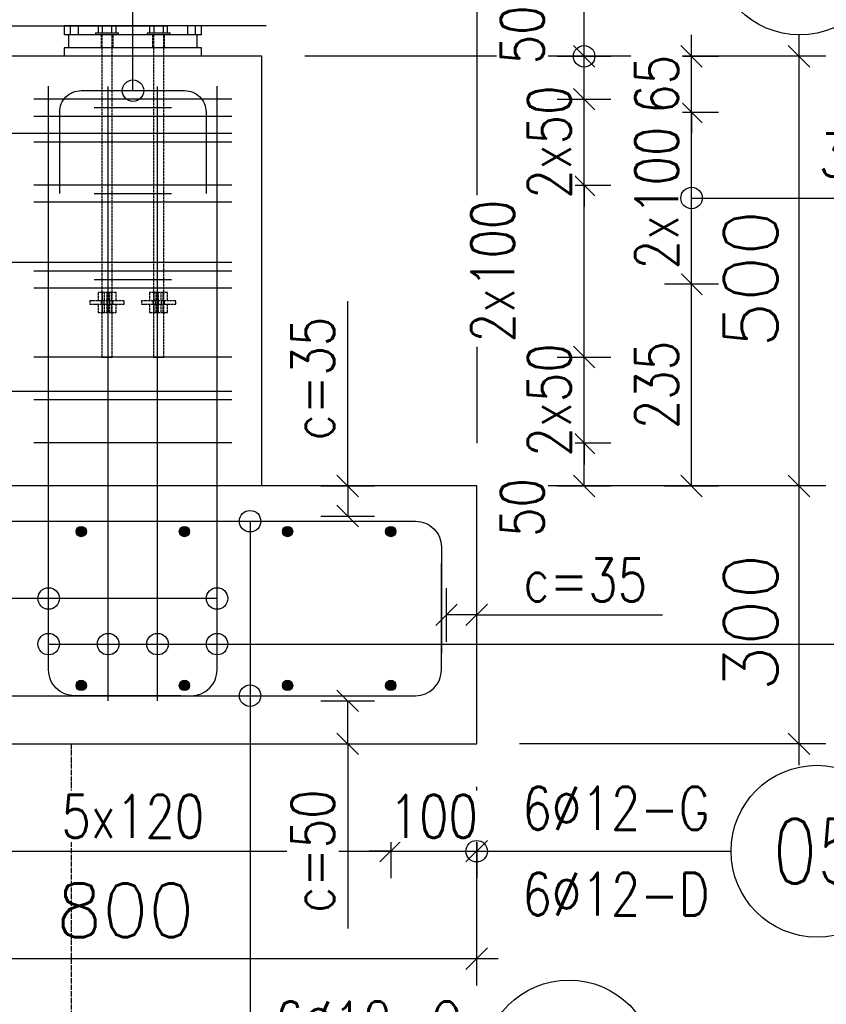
# Model space of a CAD drawing. Header units: millimetres. Extents: x -62590 to 46238, y 147773 to 522018.
# Tile 33 of 92: x 3669 to 4607, y 248173 to 249319. Entities that reach past the tile are written whole.
import ezdxf
from ezdxf.enums import TextEntityAlignment as Align

# ---------------------------------------------------------------- set-up
doc = ezdxf.new("R2010")
doc.units = ezdxf.units.MM
for name, pattern in [('ACAD_ISO02W100', [15, 12, -3]), ('ACAD_ISO04W100', [30, 24, -3, 0, -3]), ('CENTER2', [28.575, 19.05, -3.175, 3.175, -3.175])]:
    doc.linetypes.add(name, pattern=pattern)
for name, color, linetype in [('AS_DIM_ON', 7, 'Continuous'), ('e-cad_cienkie', 1, 'Continuous'), ('e-cad_kontur', 2, 'Continuous'), ('e-cad_opisy', 7, 'Continuous'), ('e-cad_osie', 9, 'CENTER2'), ('e-cad_prety_przekroj', 4, 'Continuous'), ('e-cad_prety_widok', 3, 'Continuous'), ('e-cad_strzemiona', 3, 'Continuous'), ('e-cad_wymiary', 1, 'Continuous')]:
    doc.layers.add(name, color=color, linetype=linetype)
doc.styles.add('e-cad_1', font='simplex.shx', dxfattribs={"width": 0.8})
doc.linetypes.add('ZIGZAG', pattern='A,0.00254,-5.08,[131,ltypeshp.shx,S=5.08,R=0,X=-5.08,Y=0],-10.16,[131,ltypeshp.shx,S=5.08,R=180,X=5.08,Y=0],-5.08', length=20.32254)
doc.dimstyles.new('e-cad_1_25_[mm]', dxfattribs={"dimscale": 25, "dimtxt": 2, "dimasz": 1, "dimexe": 1.25, "dimexo": 0.625, "dimtad": 1, "dimdec": 0, "dimrnd": 1, "dimzin": 1, "dimtxsty": 'e-cad_1', "dimblk": 'OBLIQUE', "dimcen": 2.5, "dimclrd": 8, "dimclre": 8, "dimclrt": 1, "dimadec": 0, "dimazin": 0, "dimtfac": 1, "dimtix": 1, "dimtmove": 1, "dimatfit": 3, "dimfxl": 1.25, "dimfxlon": 1, "dimtfill": 1, "dimarcsym": 0})

# ---------------------------------------------------------------- blocks, each defined once
blk = doc.blocks.new('_Oblique')
at = {"color": 0, "linetype": 'ByBlock', "lineweight": -2}
blk.add_line((-0.5, -0.5), (0.5, 0.5), dxfattribs=at)
blk = doc.blocks.new('*D84')
at = {"layer": 'Defpoints', "color": 0, "ltscale": 40}
for p in [(3915.6, 248826.7), (4325.6, 248826.7), (3950.6, 248776.6)]:
    blk.add_point(p, dxfattribs=at)
at = {"layer": 'e-cad_wymiary', "color": 8, "lineweight": -2, "ltscale": 10}
for p, q in [((4294.3, 248826.7), (4356.8, 248826.7)), ((4325.6, 248776.6), (4325.6, 248826.7)), ((4294.3, 248776.6), (4356.8, 248776.6))]:
    blk.add_line(p, q, dxfattribs=at)
at = {"layer": 'e-cad_wymiary', "color": 8, "lineweight": -2, "ltscale": 40, "xscale": 25, "yscale": 25, "zscale": 25}
for p, rotation in [((4325.6, 248826.7), 90), ((4325.6, 248776.6), 270)]:
    blk.add_blockref('_Oblique', p, dxfattribs=dict(at, rotation=rotation))
at = {"layer": 'e-cad_wymiary', "color": 1, "ltscale": 40, "insert": (4253.7, 248751.6), "char_height": 50, "attachment_point": 5, "rotation": 90, "style": 'e-cad_1', "bg_fill": 3, "box_fill_scale": 1.1, "bg_fill_color": 257, "bg_fill_transparency": 0}
blk.add_mtext('50', dxfattribs=at)
blk = doc.blocks.new('*D85')
at = {"layer": 'Defpoints', "color": 0, "ltscale": 40}
for p in [(3915.6, 248926.7), (4325.6, 248926.7), (3915.6, 248826.7)]:
    blk.add_point(p, dxfattribs=at)
at = {"layer": 'e-cad_wymiary', "color": 8, "lineweight": -2, "ltscale": 10}
for p, q in [((4325.6, 248926.7), (4325.6, 248951.7)), ((4294.3, 248926.7), (4356.8, 248926.7)), ((4325.6, 248826.7), (4325.6, 248926.7)), ((4294.3, 248826.7), (4356.8, 248826.7)), ((4325.6, 248826.7), (4325.6, 248801.7))]:
    blk.add_line(p, q, dxfattribs=at)
at = {"layer": 'e-cad_wymiary', "color": 8, "lineweight": -2, "ltscale": 40, "xscale": 25, "yscale": 25, "zscale": 25}
for p, rotation in [((4325.6, 248926.7), 270), ((4325.6, 248826.7), 90)]:
    blk.add_blockref('_Oblique', p, dxfattribs=dict(at, rotation=rotation))
at = {"layer": 'e-cad_wymiary', "color": 1, "ltscale": 40, "insert": (4285, 248876.7), "char_height": 50, "attachment_point": 5, "rotation": 90, "style": 'e-cad_1', "bg_fill": 3, "box_fill_scale": 1.1, "bg_fill_color": 257, "bg_fill_transparency": 0}
blk.add_mtext('2x50', dxfattribs=at)
blk = doc.blocks.new('*D86')
at = {"layer": 'Defpoints', "color": 0, "ltscale": 40}
for p in [(3915.6, 249126.7), (4325.6, 249126.7), (3915.6, 248926.7)]:
    blk.add_point(p, dxfattribs=at)
at = {"layer": 'e-cad_wymiary', "color": 8, "lineweight": -2, "ltscale": 10}
for p, q in [((4294.3, 249126.7), (4356.8, 249126.7)), ((4325.6, 248926.7), (4325.6, 249126.7)), ((4294.3, 248926.7), (4356.8, 248926.7))]:
    blk.add_line(p, q, dxfattribs=at)
at = {"layer": 'e-cad_wymiary', "color": 8, "lineweight": -2, "ltscale": 40, "xscale": 25, "yscale": 25, "zscale": 25}
for p, rotation in [((4325.6, 249126.7), 90), ((4325.6, 248926.7), 270)]:
    blk.add_blockref('_Oblique', p, dxfattribs=dict(at, rotation=rotation))
at = {"layer": 'e-cad_wymiary', "color": 1, "ltscale": 40, "insert": (4219.3, 249026.7), "char_height": 50, "attachment_point": 5, "rotation": 90, "style": 'e-cad_1', "bg_fill": 3, "box_fill_scale": 1.1, "bg_fill_color": 257, "bg_fill_transparency": 0}
blk.add_mtext('2x100', dxfattribs=at)
blk = doc.blocks.new('*D87')
at = {"layer": 'Defpoints', "color": 0, "ltscale": 40}
for p in [(3915.6, 249226.7), (4325.6, 249226.7), (3915.6, 249126.7)]:
    blk.add_point(p, dxfattribs=at)
at = {"layer": 'e-cad_wymiary', "color": 8, "lineweight": -2, "ltscale": 10}
for p, q in [((4325.6, 249226.7), (4325.6, 249251.7)), ((4294.3, 249226.7), (4356.8, 249226.7)), ((4325.6, 249126.7), (4325.6, 249226.7)), ((4294.3, 249126.7), (4356.8, 249126.7)), ((4325.6, 249126.7), (4325.6, 249101.7))]:
    blk.add_line(p, q, dxfattribs=at)
at = {"layer": 'e-cad_wymiary', "color": 8, "lineweight": -2, "ltscale": 40, "xscale": 25, "yscale": 25, "zscale": 25}
for p, rotation in [((4325.6, 249226.7), 270), ((4325.6, 249126.7), 90)]:
    blk.add_blockref('_Oblique', p, dxfattribs=dict(at, rotation=rotation))
at = {"layer": 'e-cad_wymiary', "color": 1, "ltscale": 40, "insert": (4285, 249176.7), "char_height": 50, "attachment_point": 5, "rotation": 90, "style": 'e-cad_1', "bg_fill": 3, "box_fill_scale": 1.1, "bg_fill_color": 257, "bg_fill_transparency": 0}
blk.add_mtext('2x50', dxfattribs=at)
blk = doc.blocks.new('*D88')
at = {"layer": 'Defpoints', "color": 0, "ltscale": 40}
for p in [(3950.6, 249276.6), (4325.6, 249276.6), (3915.6, 249226.7)]:
    blk.add_point(p, dxfattribs=at)
at = {"layer": 'e-cad_wymiary', "color": 8, "lineweight": -2, "ltscale": 10}
for p, q in [((4294.3, 249276.6), (4356.8, 249276.6)), ((4325.6, 249226.7), (4325.6, 249276.6)), ((4294.3, 249226.7), (4356.8, 249226.7))]:
    blk.add_line(p, q, dxfattribs=at)
at = {"layer": 'e-cad_wymiary', "color": 8, "lineweight": -2, "ltscale": 40, "xscale": 25, "yscale": 25, "zscale": 25}
for p, rotation in [((4325.6, 249276.6), 90), ((4325.6, 249226.7), 270)]:
    blk.add_blockref('_Oblique', p, dxfattribs=dict(at, rotation=rotation))
at = {"layer": 'e-cad_wymiary', "color": 1, "ltscale": 40, "insert": (4253.7, 249301.6), "char_height": 50, "attachment_point": 5, "rotation": 90, "style": 'e-cad_1', "bg_fill": 3, "box_fill_scale": 1.1, "bg_fill_color": 257, "bg_fill_transparency": 0}
blk.add_mtext('50', dxfattribs=at)
blk = doc.blocks.new('*D89')
at = {"layer": 'Defpoints', "color": 0, "ltscale": 40}
for p in [(3836.6, 249011.7), (4450.6, 249011.7), (4200.6, 248776.6)]:
    blk.add_point(p, dxfattribs=at)
at = {"layer": 'e-cad_wymiary', "color": 8, "lineweight": -2, "ltscale": 10}
for p, q in [((4419.3, 249011.7), (4481.8, 249011.7)), ((4450.6, 248776.6), (4450.6, 249011.7)), ((4419.3, 248776.6), (4481.8, 248776.6))]:
    blk.add_line(p, q, dxfattribs=at)
at = {"layer": 'e-cad_wymiary', "color": 8, "lineweight": -2, "ltscale": 40, "xscale": 25, "yscale": 25, "zscale": 25}
for p, rotation in [((4450.6, 249011.7), 90), ((4450.6, 248776.6), 270)]:
    blk.add_blockref('_Oblique', p, dxfattribs=dict(at, rotation=rotation))
at = {"layer": 'e-cad_wymiary', "color": 1, "ltscale": 40, "insert": (4410, 248894.1), "char_height": 50, "attachment_point": 5, "rotation": 90, "style": 'e-cad_1', "bg_fill": 3, "box_fill_scale": 1.1, "bg_fill_color": 257, "bg_fill_transparency": 0}
blk.add_mtext('235', dxfattribs=at)
blk = doc.blocks.new('*D90')
at = {"layer": 'Defpoints', "color": 0, "ltscale": 40}
for p in [(3836.6, 249211.7), (4450.6, 249211.7), (3836.6, 249011.7)]:
    blk.add_point(p, dxfattribs=at)
at = {"layer": 'e-cad_wymiary', "color": 8, "lineweight": -2, "ltscale": 10}
for p, q in [((4419.3, 249211.7), (4481.8, 249211.7)), ((4450.6, 249011.7), (4450.6, 249211.7)), ((4419.3, 249011.7), (4481.8, 249011.7))]:
    blk.add_line(p, q, dxfattribs=at)
at = {"layer": 'e-cad_wymiary', "color": 8, "lineweight": -2, "ltscale": 40, "xscale": 25, "yscale": 25, "zscale": 25}
for p, rotation in [((4450.6, 249211.7), 90), ((4450.6, 249011.7), 270)]:
    blk.add_blockref('_Oblique', p, dxfattribs=dict(at, rotation=rotation))
at = {"layer": 'e-cad_wymiary', "color": 1, "ltscale": 40, "insert": (4410, 249111.7), "char_height": 50, "attachment_point": 5, "rotation": 90, "style": 'e-cad_1', "bg_fill": 3, "box_fill_scale": 1.1, "bg_fill_color": 257, "bg_fill_transparency": 0}
blk.add_mtext('2x100', dxfattribs=at)
blk = doc.blocks.new('*D91')
at = {"layer": 'Defpoints', "color": 0, "ltscale": 40}
for p in [(3950.6, 249276.6), (4450.6, 249276.6), (3836.6, 249211.7)]:
    blk.add_point(p, dxfattribs=at)
at = {"layer": 'e-cad_wymiary', "color": 8, "lineweight": -2, "ltscale": 10}
for p, q in [((4450.6, 249276.6), (4450.6, 249301.6)), ((4419.3, 249276.6), (4481.8, 249276.6)), ((4450.6, 249211.7), (4450.6, 249276.6)), ((4419.3, 249211.7), (4481.8, 249211.7)), ((4450.6, 249211.7), (4450.6, 249186.7))]:
    blk.add_line(p, q, dxfattribs=at)
at = {"layer": 'e-cad_wymiary', "color": 8, "lineweight": -2, "ltscale": 40, "xscale": 25, "yscale": 25, "zscale": 25}
for p, rotation in [((4450.6, 249276.6), 270), ((4450.6, 249211.7), 90)]:
    blk.add_blockref('_Oblique', p, dxfattribs=dict(at, rotation=rotation))
at = {"layer": 'e-cad_wymiary', "color": 1, "ltscale": 40, "insert": (4410, 249244.1), "char_height": 50, "attachment_point": 5, "rotation": 90, "style": 'e-cad_1', "bg_fill": 3, "box_fill_scale": 1.1, "bg_fill_color": 257, "bg_fill_transparency": 0}
blk.add_mtext('65', dxfattribs=at)
blk = doc.blocks.new('e-cad_ZelbetOpisNiezliczalny_1P')
at = {"layer": 'e-cad_cienkie'}
blk.add_circle((4, 0), 4, dxfattribs=at)
at = {"layer": 'e-cad_opisy', "ltscale": 0.04, "style": 'e-cad_1', "width": 0.8}
for tag, p in [('OPIS', (-1, 1)), ('UWAGI', (-1, -3))]:
    blk.add_attdef(tag, text='', height=2, dxfattribs=at).set_placement(p, align=Align.RIGHT)
blk.add_attdef('NR', text='', height=3, dxfattribs=at).set_placement((4, 0), align=Align.MIDDLE_CENTER)
blk = doc.blocks.new('*D96')
at = {"layer": 'Defpoints', "color": 0, "ltscale": 40}
for p in [(3500.6, 248544.6), (4100.6, 248544.6), (4100.6, 248351.6)]:
    blk.add_point(p, dxfattribs=at)
at = {"layer": 'e-cad_wymiary', "color": 8, "lineweight": -2, "ltscale": 10}
for p, q in [((3500.6, 248382.8), (3500.6, 248320.3)), ((4100.6, 248382.8), (4100.6, 248320.3)), ((3500.6, 248351.6), (4100.6, 248351.6))]:
    blk.add_line(p, q, dxfattribs=at)
at = {"layer": 'e-cad_wymiary', "color": 8, "lineweight": -2, "ltscale": 40, "xscale": 25, "yscale": 25, "zscale": 25, "rotation": 180}
blk.add_blockref('_Oblique', (3500.6, 248351.6), dxfattribs=at)
at = {"layer": 'e-cad_wymiary', "color": 8, "lineweight": -2, "ltscale": 40, "xscale": 25, "yscale": 25, "zscale": 25}
blk.add_blockref('_Oblique', (4100.6, 248351.6), dxfattribs=at)
at = {"layer": 'e-cad_wymiary', "color": 1, "ltscale": 40, "insert": (3800.6, 248392.2), "char_height": 50, "attachment_point": 5, "style": 'e-cad_1', "bg_fill": 3, "box_fill_scale": 1.1, "bg_fill_color": 257, "bg_fill_transparency": 0}
blk.add_mtext('5x120', dxfattribs=at)
blk = doc.blocks.new('*D97')
at = {"layer": 'Defpoints', "color": 0, "ltscale": 40}
for p in [(4100.6, 248544.6), (4200.6, 248476.6), (4200.6, 248351.6)]:
    blk.add_point(p, dxfattribs=at)
at = {"layer": 'e-cad_wymiary', "color": 8, "lineweight": -2, "ltscale": 10}
for p, q in [((4100.6, 248382.8), (4100.6, 248320.3)), ((4200.6, 248382.8), (4200.6, 248320.3)), ((4100.6, 248351.6), (4075.6, 248351.6)), ((4100.6, 248351.6), (4200.6, 248351.6)), ((4200.6, 248351.6), (4225.6, 248351.6))]:
    blk.add_line(p, q, dxfattribs=at)
at = {"layer": 'e-cad_wymiary', "color": 8, "lineweight": -2, "ltscale": 40, "xscale": 25, "yscale": 25, "zscale": 25}
blk.add_blockref('_Oblique', (4100.6, 248351.6), dxfattribs=at)
at = {"layer": 'e-cad_wymiary', "color": 8, "lineweight": -2, "ltscale": 40, "xscale": 25, "yscale": 25, "zscale": 25, "rotation": 180}
blk.add_blockref('_Oblique', (4200.6, 248351.6), dxfattribs=at)
at = {"layer": 'e-cad_wymiary', "color": 1, "ltscale": 40, "insert": (4150.6, 248392.2), "char_height": 50, "attachment_point": 5, "style": 'e-cad_1', "bg_fill": 3, "box_fill_scale": 1.1, "bg_fill_color": 257, "bg_fill_transparency": 0}
blk.add_mtext('100', dxfattribs=at)
blk = doc.blocks.new('*D104')
at = {"layer": 'Defpoints', "color": 0, "ltscale": 40}
for p in [(3400.6, 248526.6), (4050.6, 248526.6), (3400.6, 248476.6)]:
    blk.add_point(p, dxfattribs=at)
at = {"layer": 'e-cad_wymiary', "color": 8, "lineweight": -2, "ltscale": 10}
for p, q in [((4019.3, 248526.6), (4081.8, 248526.6)), ((4050.6, 248476.6), (4050.6, 248526.6)), ((4019.3, 248476.6), (4081.8, 248476.6)), ((4050.6, 248476.6), (4050.6, 248261.6))]:
    blk.add_line(p, q, dxfattribs=at)
at = {"layer": 'e-cad_wymiary', "color": 8, "lineweight": -2, "ltscale": 40, "xscale": 25, "yscale": 25, "zscale": 25}
for p, rotation in [((4050.6, 248526.6), 90), ((4050.6, 248476.6), 270)]:
    blk.add_blockref('_Oblique', p, dxfattribs=dict(at, rotation=rotation))
at = {"layer": 'e-cad_wymiary', "color": 1, "ltscale": 40, "insert": (4010, 248351.6), "char_height": 50, "attachment_point": 5, "rotation": 90, "style": 'e-cad_1', "bg_fill": 3, "box_fill_scale": 1.1, "bg_fill_color": 257, "bg_fill_transparency": 0}
blk.add_mtext('c=50', dxfattribs=at)
blk = doc.blocks.new('*D105')
at = {"layer": 'Defpoints', "color": 0, "ltscale": 40}
for p in [(3400.6, 248776.6), (3400.6, 248741.6), (4050.6, 248741.6)]:
    blk.add_point(p, dxfattribs=at)
at = {"layer": 'e-cad_wymiary', "color": 8, "lineweight": -2, "ltscale": 10}
for p, q in [((4050.6, 248776.6), (4050.6, 248991.5)), ((4019.3, 248776.6), (4081.8, 248776.6)), ((4050.6, 248776.6), (4050.6, 248741.6)), ((4019.3, 248741.6), (4081.8, 248741.6))]:
    blk.add_line(p, q, dxfattribs=at)
at = {"layer": 'e-cad_wymiary', "color": 8, "lineweight": -2, "ltscale": 40, "xscale": 25, "yscale": 25, "zscale": 25}
for p, rotation in [((4050.6, 248776.6), 90), ((4050.6, 248741.6), 270)]:
    blk.add_blockref('_Oblique', p, dxfattribs=dict(at, rotation=rotation))
at = {"layer": 'e-cad_wymiary', "color": 1, "ltscale": 40, "insert": (4010, 248901.6), "char_height": 50, "attachment_point": 5, "rotation": 90, "style": 'e-cad_1', "bg_fill": 3, "box_fill_scale": 1.1, "bg_fill_color": 257, "bg_fill_transparency": 0}
blk.add_mtext('c=35', dxfattribs=at)
blk = doc.blocks.new('*D107')
at = {"layer": 'Defpoints', "color": 0, "ltscale": 40}
for p in [(4165.6, 248626.6), (4165.6, 248476.6), (4200.6, 248476.6)]:
    blk.add_point(p, dxfattribs=at)
at = {"layer": 'e-cad_wymiary', "color": 8, "lineweight": -2, "ltscale": 10}
for p, q in [((4165.6, 248595.3), (4165.6, 248657.8)), ((4200.6, 248595.3), (4200.6, 248657.8)), ((4200.6, 248626.6), (4165.6, 248626.6)), ((4200.6, 248626.6), (4416.8, 248626.6))]:
    blk.add_line(p, q, dxfattribs=at)
at = {"layer": 'e-cad_wymiary', "color": 8, "lineweight": -2, "ltscale": 40, "xscale": 25, "yscale": 25, "zscale": 25, "rotation": 180}
blk.add_blockref('_Oblique', (4165.6, 248626.6), dxfattribs=at)
at = {"layer": 'e-cad_wymiary', "color": 8, "lineweight": -2, "ltscale": 40, "xscale": 25, "yscale": 25, "zscale": 25}
blk.add_blockref('_Oblique', (4200.6, 248626.6), dxfattribs=at)
at = {"layer": 'e-cad_wymiary', "color": 1, "ltscale": 40, "insert": (4326.9, 248667.2), "char_height": 50, "attachment_point": 5, "style": 'e-cad_1', "bg_fill": 3, "box_fill_scale": 1.1, "bg_fill_color": 257, "bg_fill_transparency": 0}
blk.add_mtext('c=35', dxfattribs=at)

msp = doc.modelspace()

# ---------------------------------------------------------------- hatches: boundary and pattern name
at = {"layer": 'e-cad_prety_przekroj', "ltscale": 10}
h = msp.add_hatch(color=256, dxfattribs=at)
edge = h.paths.add_edge_path()
edge.add_arc((3740.6, 248723.6), 6, 0, 360, ccw=False)
h = msp.add_hatch(color=256, dxfattribs=at)
edge = h.paths.add_edge_path()
edge.add_arc((3860.6, 248723.6), 6, 0, 360, ccw=False)
h = msp.add_hatch(color=256, dxfattribs=at)
edge = h.paths.add_edge_path()
edge.add_arc((3740.6, 248544.6), 6, 0, 360)
h = msp.add_hatch(color=256, dxfattribs=at)
edge = h.paths.add_edge_path()
edge.add_arc((3860.6, 248544.6), 6, 0, 360)
h = msp.add_hatch(color=256, dxfattribs=at)
edge = h.paths.add_edge_path()
edge.add_arc((3980.6, 248544.6), 6, 0, 360)
h = msp.add_hatch(color=256, dxfattribs=at)
edge = h.paths.add_edge_path()
edge.add_arc((4100.6, 248544.6), 6, 0, 360)

# ---------------------------------------------------------------- linework, layer by layer
at = {"layer": 'AS_DIM_ON', "color": 8}
for p, q in [((4200.6, 249682.8), (4200.6, 248826.6)), ((4575.6, 248776.6), (4575.6, 249301.6)), ((4606.8, 249276.6), (4000.6, 249276.6)), ((4606.8, 248776.6), (4250.6, 248776.6)), ((4575.6, 248451.6), (4575.6, 248776.6)), ((4606.8, 248476.6), (4250.6, 248476.6)), ((4200.6, 248195.3), (4200.6, 248426.6)), ((3375.6, 248226.6), (4225.6, 248226.6))]:
    msp.add_line(p, q, dxfattribs=at)
at = {"layer": 'AS_DIM_ON', "color": 8, "linetype": 'ByBlock', "lineweight": -2}
for p, q in [((4588.1, 249264.1), (4563.1, 249289.1)), ((4588.1, 248764.1), (4563.1, 248789.1)), ((4563.1, 248789.1), (4588.1, 248764.1)), ((4563.1, 248489.1), (4588.1, 248464.1)), ((4188.1, 248214.1), (4213.1, 248239.1))]:
    msp.add_line(p, q, dxfattribs=at)
at = {"layer": 'e-cad_kontur', "color": 252, "linetype": 'Continuous', "ltscale": 0.25}
for p, q in [((3645.6, 249311.9), (3720.6, 249311.9)), ((3685.1, 249311.9), (3760.1, 249311.9)), ((3706.1, 249311.9), (3781.1, 249311.9)), ((3720.6, 249311.9), (3720.6, 249301.6)), ((3728, 249301.6), (3728, 249311.9)), ((3737, 249311.9), (3737, 249301.6)), ((3745.1, 249311.9), (3820.1, 249311.9)), ((3835.1, 249311.9), (3760.1, 249311.9)), ((3760.1, 249311.9), (3760.1, 249304.1)), ((3765.4, 249304.1), (3765.4, 249311.9)), ((3766.1, 249311.9), (3841.1, 249311.9)), ((3775.8, 249311.9), (3775.8, 249304.1)), ((3856.1, 249311.9), (3781.1, 249311.9)), ((3781.1, 249304.1), (3781.1, 249311.9)), ((3895.1, 249311.9), (3820.1, 249311.9)), ((3820.1, 249311.9), (3820.1, 249304.1)), ((3825.4, 249304.1), (3825.4, 249311.9)), ((3835.8, 249311.9), (3835.8, 249304.1)), ((3916.1, 249311.9), (3841.1, 249311.9)), ((3841.1, 249304.1), (3841.1, 249311.9)), ((3864.2, 249311.9), (3864.2, 249301.6)), ((3873.2, 249311.9), (3873.2, 249301.6)), ((3955.6, 249311.9), (3880.6, 249311.9)), ((3880.6, 249301.6), (3880.6, 249311.9)), ((3725.6, 249301.6), (3720.6, 249301.6)), ((3875.6, 249301.6), (3725.6, 249301.6)), ((3725.6, 249301.6), (3725.6, 249286.6)), ((3757.1, 249304.1), (3757.3, 249304.1)), ((3757.1, 249304.1), (3757.1, 249301.6)), ((3757.3, 249304.1), (3758.1, 249304.1)), ((3758.1, 249304.1), (3759.4, 249304.1)), ((3759.4, 249304.1), (3761, 249304.1)), ((3761, 249304.1), (3763.1, 249304.1)), ((3763.1, 249304.1), (3765.4, 249304.1)), ((3765.4, 249304.1), (3768, 249304.1)), ((3768, 249304.1), (3770.6, 249304.1)), ((3770.6, 249304.1), (3773.2, 249304.1)), ((3773.2, 249304.1), (3775.8, 249304.1)), ((3775.8, 249304.1), (3778.1, 249304.1)), ((3778.1, 249304.1), (3780.1, 249304.1)), ((3780.1, 249304.1), (3781.8, 249304.1)), ((3781.8, 249304.1), (3783.1, 249304.1)), ((3783.1, 249304.1), (3783.8, 249304.1)), ((3783.8, 249304.1), (3784.1, 249304.1)), ((3784.1, 249301.6), (3784.1, 249304.1)), ((3817.1, 249304.1), (3817.3, 249304.1)), ((3817.1, 249304.1), (3817.1, 249301.6)), ((3817.3, 249304.1), (3818.1, 249304.1)), ((3818.1, 249304.1), (3819.4, 249304.1)), ((3819.4, 249304.1), (3821, 249304.1)), ((3821, 249304.1), (3823.1, 249304.1)), ((3823.1, 249304.1), (3825.4, 249304.1)), ((3825.4, 249304.1), (3828, 249304.1)), ((3828, 249304.1), (3830.6, 249304.1)), ((3830.6, 249304.1), (3833.2, 249304.1)), ((3833.2, 249304.1), (3835.8, 249304.1)), ((3835.8, 249304.1), (3838.1, 249304.1)), ((3838.1, 249304.1), (3840.1, 249304.1)), ((3840.1, 249304.1), (3841.8, 249304.1)), ((3841.8, 249304.1), (3843.1, 249304.1)), ((3843.1, 249304.1), (3843.8, 249304.1)), ((3843.8, 249304.1), (3844.1, 249304.1)), ((3844.1, 249301.6), (3844.1, 249304.1)), ((3880.6, 249301.6), (3875.6, 249301.6)), ((3875.6, 249286.6), (3875.6, 249301.6)), ((3880.6, 249286.6), (3720.6, 249286.6)), ((3720.6, 249286.6), (3720.6, 249276.6)), ((3880.6, 249276.6), (3880.6, 249286.6))]:
    msp.add_line(p, q, dxfattribs=at)
at = {"layer": 'e-cad_kontur', "color": 252, "linetype": 'ZIGZAG', "ltscale": 0.25}
for p, q in [((3760.1, 249311.9), (3720.6, 249311.9)), ((3781.1, 249311.9), (3760.1, 249311.9)), ((3820.1, 249311.9), (3781.1, 249311.9)), ((3841.1, 249311.9), (3820.1, 249311.9)), ((3880.6, 249311.9), (3841.1, 249311.9))]:
    msp.add_line(p, q, dxfattribs=at)
at = {"layer": 'e-cad_kontur', "color": 252, "linetype": 'ACAD_ISO04W100', "ltscale": 0.25}
for p, q in [((3800.6, 249301.6), (3800.6, 249311.9)), ((3728.9, 249294.1), (3728.9, 249294.1))]:
    msp.add_line(p, q, dxfattribs=at)
at = {"layer": 'e-cad_kontur', "color": 252, "linetype": 'ACAD_ISO02W100', "ltscale": 0.25}
for p, q in [((3763.6, 249301.6), (3763.6, 249286.6)), ((3764.6, 249301.6), (3764.6, 249286.6)), ((3776.6, 249286.6), (3776.6, 249301.6)), ((3777.6, 249286.6), (3777.6, 249301.6)), ((3823.6, 249301.6), (3823.6, 249286.6)), ((3824.6, 249301.6), (3824.6, 249286.6)), ((3836.6, 249286.6), (3836.6, 249301.6)), ((3837.6, 249286.6), (3837.6, 249301.6)), ((3764.6, 249286.6), (3764.6, 248978.6)), ((3776.6, 249276.6), (3776.6, 249286.6)), ((3824.6, 249286.6), (3824.6, 248978.6)), ((3836.6, 249276.6), (3836.6, 249286.6)), ((3776.6, 248926.6), (3776.6, 249276.6)), ((3836.6, 248926.6), (3836.6, 249276.6)), ((3765.4, 249001.8), (3760.1, 249001.8)), ((3760.1, 249001.8), (3760.1, 248992.2)), ((3775.8, 249001.8), (3765.4, 249001.8)), ((3765.4, 248992.2), (3765.4, 249001.8)), ((3765.4, 248992.2), (3765.4, 249001.8)), ((3767.6, 248992.2), (3767.6, 249001.8)), ((3770.6, 248992.2), (3770.6, 249001.8)), ((3773.6, 248992.2), (3773.6, 249001.8)), ((3781.1, 249001.8), (3775.8, 249001.8)), ((3775.8, 248992.2), (3775.8, 249001.8)), ((3775.8, 248992.2), (3775.8, 249001.8)), ((3781.1, 248992.2), (3781.1, 249001.8)), ((3825.4, 249001.8), (3820.1, 249001.8)), ((3820.1, 249001.8), (3820.1, 248992.2)), ((3835.8, 249001.8), (3825.4, 249001.8)), ((3825.4, 248992.2), (3825.4, 249001.8)), ((3825.4, 248992.2), (3825.4, 249001.8)), ((3827.6, 248992.2), (3827.6, 249001.8)), ((3830.6, 248992.2), (3830.6, 249001.8)), ((3833.6, 248992.2), (3833.6, 249001.8)), ((3841.1, 249001.8), (3835.8, 249001.8)), ((3835.8, 248992.2), (3835.8, 249001.8)), ((3835.8, 248992.2), (3835.8, 249001.8)), ((3841.1, 248992.2), (3841.1, 249001.8)), ((3790.6, 248992.2), (3750.6, 248992.2)), ((3750.6, 248992.2), (3750.6, 248988.2)), ((3763.8, 248992.2), (3763.8, 248988.2)), ((3764.7, 248992.2), (3764.7, 248988.2)), ((3767.2, 248988.2), (3767.2, 248992.2)), ((3770.6, 248988.2), (3770.6, 248992.2)), ((3774, 248988.2), (3774, 248992.2)), ((3776.4, 248988.2), (3776.4, 248992.2)), ((3777.3, 248988.2), (3777.3, 248992.2)), ((3790.6, 248988.2), (3790.6, 248992.2)), ((3850.6, 248992.2), (3810.6, 248992.2)), ((3810.6, 248992.2), (3810.6, 248988.2)), ((3823.8, 248992.2), (3823.8, 248988.2)), ((3824.7, 248992.2), (3824.7, 248988.2)), ((3827.2, 248988.2), (3827.2, 248992.2)), ((3830.6, 248988.2), (3830.6, 248992.2)), ((3834, 248988.2), (3834, 248992.2)), ((3836.4, 248988.2), (3836.4, 248992.2)), ((3837.3, 248988.2), (3837.3, 248992.2)), ((3850.6, 248988.2), (3850.6, 248992.2)), ((3750.6, 248988.2), (3790.6, 248988.2)), ((3760.1, 248988.2), (3760.1, 248978.6)), ((3765.4, 248978.6), (3765.4, 248988.2)), ((3765.4, 248978.6), (3765.4, 248988.2)), ((3767.6, 248978.6), (3767.6, 248988.2)), ((3770.6, 248978.6), (3770.6, 248988.2)), ((3773.6, 248978.6), (3773.6, 248988.2)), ((3775.8, 248978.6), (3775.8, 248988.2)), ((3775.8, 248978.6), (3775.8, 248988.2)), ((3781.1, 248978.6), (3781.1, 248988.2)), ((3810.6, 248988.2), (3850.6, 248988.2)), ((3820.1, 248988.2), (3820.1, 248978.6)), ((3825.4, 248978.6), (3825.4, 248988.2)), ((3825.4, 248978.6), (3825.4, 248988.2)), ((3827.6, 248978.6), (3827.6, 248988.2)), ((3830.6, 248978.6), (3830.6, 248988.2)), ((3833.6, 248978.6), (3833.6, 248988.2)), ((3835.8, 248978.6), (3835.8, 248988.2)), ((3835.8, 248978.6), (3835.8, 248988.2)), ((3841.1, 248978.6), (3841.1, 248988.2)), ((3760.1, 248978.6), (3765.4, 248978.6)), ((3764.6, 248978.6), (3764.6, 248926.6)), ((3765.4, 248978.6), (3775.8, 248978.6)), ((3775.8, 248978.6), (3781.1, 248978.6)), ((3820.1, 248978.6), (3825.4, 248978.6)), ((3824.6, 248978.6), (3824.6, 248926.6)), ((3825.4, 248978.6), (3835.8, 248978.6)), ((3835.8, 248978.6), (3841.1, 248978.6)), ((3764.6, 248926.6), (3764.7, 248926.6)), ((3764.7, 248926.6), (3765, 248926.6)), ((3765, 248926.6), (3765.6, 248926.6)), ((3765.6, 248926.6), (3766.3, 248926.6)), ((3766.3, 248926.6), (3767.3, 248926.6)), ((3767.3, 248926.6), (3768.3, 248926.6)), ((3768.3, 248926.6), (3769.4, 248926.6)), ((3769.4, 248926.6), (3770.6, 248926.6)), ((3770.6, 248926.6), (3771.8, 248926.6)), ((3771.8, 248926.6), (3772.9, 248926.6)), ((3772.9, 248926.6), (3773.9, 248926.6)), ((3773.9, 248926.6), (3774.8, 248926.6)), ((3774.8, 248926.6), (3775.6, 248926.6)), ((3775.6, 248926.6), (3776.1, 248926.6)), ((3776.1, 248926.6), (3776.5, 248926.6)), ((3776.5, 248926.6), (3776.6, 248926.6)), ((3824.6, 248926.6), (3824.7, 248926.6)), ((3824.7, 248926.6), (3825, 248926.6)), ((3825, 248926.6), (3825.6, 248926.6)), ((3825.6, 248926.6), (3826.3, 248926.6)), ((3826.3, 248926.6), (3827.3, 248926.6)), ((3827.3, 248926.6), (3828.3, 248926.6)), ((3828.3, 248926.6), (3829.4, 248926.6)), ((3829.4, 248926.6), (3830.6, 248926.6)), ((3830.6, 248926.6), (3831.8, 248926.6)), ((3831.8, 248926.6), (3832.9, 248926.6)), ((3832.9, 248926.6), (3833.9, 248926.6)), ((3833.9, 248926.6), (3834.8, 248926.6)), ((3834.8, 248926.6), (3835.6, 248926.6)), ((3835.6, 248926.6), (3836.1, 248926.6)), ((3836.1, 248926.6), (3836.5, 248926.6)), ((3836.5, 248926.6), (3836.6, 248926.6))]:
    msp.add_line(p, q, dxfattribs=at)
at = {"layer": 'e-cad_kontur', "linetype": 'Continuous', "ltscale": 0.25}
for p, q in [((3950.6, 249276.6), (3650.6, 249276.6)), ((3950.6, 248776.6), (3950.6, 249276.6)), ((4200.6, 248776.6), (3400.6, 248776.6)), ((4200.6, 248476.6), (4200.6, 248776.6)), ((3400.6, 248476.6), (4200.6, 248476.6))]:
    msp.add_line(p, q, dxfattribs=at)
at = {"layer": 'e-cad_osie', "linetype": 'ACAD_ISO04W100', "ltscale": 0.25}
for p, q in [((3728.9, 248476.6), (3728.9, 248226.6)), ((3728.9, 248226.6), (3728.9, 248226.6)), ((3728.9, 248226.6), (3728.9, 248151.6))]:
    msp.add_line(p, q, dxfattribs=at)
at = {"layer": 'e-cad_prety_przekroj', "ltscale": 10}
for centre in [(3740.6, 248723.6), (3860.6, 248723.6), (3740.6, 248544.6), (3860.6, 248544.6), (3980.6, 248544.6), (4100.6, 248544.6)]:
    msp.add_circle(centre, 6, dxfattribs=at)
at = {"layer": 'e-cad_prety_widok', "ltscale": 10}
for points in [[(3856.6, 248532.6), (3732.6, 248532.6, -0.414214), (3702.6, 248562.6), (3702.6, 249241.7)], [(3715.5, 249116.8), (3715.5, 249211.7, -0.414214), (3740.5, 249236.7), (3860.8, 249236.7, -0.414214), (3885.8, 249211.7), (3885.8, 249116.8)], [(3744.6, 248532.6), (3868.6, 248532.6, 0.414214), (3898.6, 248562.6), (3898.6, 249241.7)], [(3441.6, 248686.6), (3441.6, 248562.6, 0.414214), (3471.6, 248532.6), (4129.6, 248532.6, 0.414214), (4159.6, 248562.6), (4159.6, 248686.6)]]:
    msp.add_lwpolyline(points, format="xyb", dxfattribs=at)
for points in [[(3771.9, 248526.6), (3771.9, 249241.6)], [(3829.3, 248526.6), (3829.3, 249241.6)]]:
    msp.add_lwpolyline(points, dxfattribs=at)
at = {"layer": 'e-cad_strzemiona', "ltscale": 10}
for points in [[(3915.6, 249226.7), (3685.6, 249226.7)], [(3845.6, 249216.7), (3755.6, 249216.7)], [(3915.6, 249206.7), (3685.6, 249206.7)], [(3915.6, 249176.7), (3685.6, 249176.7)], [(3915.6, 249126.7), (3685.6, 249126.7)], [(3845.6, 249116.7), (3755.6, 249116.7)], [(3915.6, 249106.7), (3685.6, 249106.7)], [(3915.6, 249026.7), (3685.6, 249026.7)], [(3845.6, 249016.7), (3755.6, 249016.7)], [(3915.6, 249006.7), (3685.6, 249006.7)], [(3915.6, 248926.7), (3685.6, 248926.7)], [(3915.6, 248876.7), (3685.6, 248876.7)], [(3915.6, 248826.7), (3685.6, 248826.7)]]:
    msp.add_lwpolyline(points, dxfattribs=at)

# ---------------------------------------------------------------- block references
at = {"layer": 'e-cad_opisy', "ltscale": 10, "xscale": 25, "yscale": 25, "zscale": 25}
for p, values in [((4726.5, 249111.7), {'OPIS': '3%%c8', 'NR': 'S3'}), ((4496.5, 248351.6), {'OPIS': '6%%c12-G', 'UWAGI': '6%%c12-D', 'NR': '05'}), ((4207.9, 248101.6), {'OPIS': '6%%c12-G', 'UWAGI': '6%%c12-D', 'NR': '05'})]:
    msp.add_blockref('e-cad_ZelbetOpisNiezliczalny_1P', p, dxfattribs=at).add_auto_attribs(values)

# ---------------------------------------------------------------- texts
at = {"layer": 'AS_DIM_ON', "color": 1, "style": 'e-cad_1'}
for s, p in [('500', (4550.6, 248937.3)), ('300', (4550.6, 248537.3))]:
    msp.add_text(s, height=62.5, rotation=90, dxfattribs=at).set_placement(p)
msp.add_text('800', height=62.5, dxfattribs=at).set_placement((3711.4, 248251.6))

# ---------------------------------------------------------------- leaders
at = {"layer": 'e-cad_cienkie', "ltscale": 10}
for points in [[(3800.7, 249236.7), (3800.7, 249526.6), (3169.2, 249526.6)], [(3702.6, 248645.7), (3196.2, 248645.7)], [(3898.6, 248645.7), (3196.2, 248645.7)], [(3702.6, 248592.6), (4761.7, 248592.6)], [(3771.9, 248592.6), (4761.7, 248592.6)], [(3829.3, 248592.6), (4761.7, 248592.6)], [(3898.6, 248592.6), (4761.7, 248592.6)]]:
    msp.add_leader(points, dimstyle='e-cad_1_25_[mm]', override={"dimldrblk": 'DotBlank'}, dxfattribs=at)

# ---------------------------------------------------------------- next in the draw order: dimensions: what is measured, and where the dimension line sits
at = {"layer": 'e-cad_wymiary', "ltscale": 10}
dim = msp.add_linear_dim(base=(4325.6, 248826.7), p1=(3950.6, 248776.6), p2=(3915.6, 248826.7), angle=90, dimstyle='e-cad_1_25_[mm]', dxfattribs=at)
dim.commit()
dim.dimension.update_dxf_attribs({"geometry": '*D84', "text_midpoint": (4294.3, 248751.6), "dimtype": 160})
dim = msp.add_linear_dim(base=(4100.6, 248351.6), p1=(3500.6, 248544.6), p2=(4100.6, 248544.6), text='5x120', dimstyle='e-cad_1_25_[mm]', override={"dimtxsty": 'e-cad_1'}, dxfattribs=at)
dim.commit()
dim.dimension.update_dxf_attribs({"geometry": '*D96', "text_midpoint": (3800.6, 248392.2)})

# ---------------------------------------------------------------- next in the draw order: hatches: boundary and pattern name
at = {"layer": 'e-cad_prety_przekroj', "ltscale": 10}
h = msp.add_hatch(color=256, dxfattribs=at)
edge = h.paths.add_edge_path()
edge.add_arc((3980.6, 248723.6), 6, 0, 360, ccw=False)
h = msp.add_hatch(color=256, dxfattribs=at)
edge = h.paths.add_edge_path()
edge.add_arc((4100.6, 248723.6), 6, 0, 360, ccw=False)

# ---------------------------------------------------------------- next in the draw order: linework, layer by layer
for centre in [(3980.6, 248723.6), (4100.6, 248723.6)]:
    msp.add_circle(centre, 6, dxfattribs=at)
at = {"layer": 'e-cad_prety_widok', "ltscale": 10}
msp.add_lwpolyline([(3441.6, 248581.6), (3441.6, 248705.6, -0.414214), (3471.6, 248735.6), (4129.6, 248735.6, -0.414214), (4159.6, 248705.6), (4159.6, 248581.6)], format="xyb", dxfattribs=at)

# ---------------------------------------------------------------- next in the draw order: dimensions: what is measured, and where the dimension line sits
at = {"layer": 'e-cad_wymiary', "ltscale": 10}
dim = msp.add_linear_dim(base=(4325.6, 248926.7), p1=(3915.6, 248826.7), p2=(3915.6, 248926.7), angle=90, text='2x50', dimstyle='e-cad_1_25_[mm]', override={"dimtxsty": 'e-cad_1'}, dxfattribs=at)
dim.commit()
dim.dimension.update_dxf_attribs({"geometry": '*D85', "text_midpoint": (4285, 248876.7)})
dim = msp.add_linear_dim(base=(4200.6, 248351.6), p1=(4100.6, 248544.6), p2=(4200.6, 248476.6), dimstyle='e-cad_1_25_[mm]', dxfattribs=at)
dim.commit()
dim.dimension.update_dxf_attribs({"geometry": '*D97', "text_midpoint": (4150.6, 248392.2)})

# ---------------------------------------------------------------- next in the draw order: dimensions: what is measured, and where the dimension line sits
dim = msp.add_linear_dim(base=(4325.6, 249126.7), p1=(3915.6, 248926.7), p2=(3915.6, 249126.7), angle=90, text='2x100', dimstyle='e-cad_1_25_[mm]', override={"dimtxsty": 'e-cad_1'}, dxfattribs=at)
dim.commit()
dim.dimension.update_dxf_attribs({"geometry": '*D86', "text_midpoint": (4260, 249026.7), "dimtype": 160})

# ---------------------------------------------------------------- next in the draw order: leaders
at = {"layer": 'e-cad_cienkie', "ltscale": 10}
for points in [[(3937, 248735.6), (3937, 248101.6), (4207.9, 248101.6)], [(3937, 248532.6), (3937, 248101.6), (4207.9, 248101.6)], [(4200.6, 248351.6), (4225.6, 248351.6), (4496.5, 248351.6)], [(4200.6, 248351.6), (4225.6, 248351.6), (4496.5, 248351.6)]]:
    msp.add_leader(points, dimstyle='e-cad_1_25_[mm]', override={"dimldrblk": 'DotBlank'}, dxfattribs=at)

# ---------------------------------------------------------------- next in the draw order: dimensions: what is measured, and where the dimension line sits
at = {"layer": 'e-cad_wymiary', "ltscale": 10}
dim = msp.add_linear_dim(base=(4325.6, 249226.7), p1=(3915.6, 249126.7), p2=(3915.6, 249226.7), angle=90, text='2x50', dimstyle='e-cad_1_25_[mm]', override={"dimtxsty": 'e-cad_1'}, dxfattribs=at)
dim.commit()
dim.dimension.update_dxf_attribs({"geometry": '*D87', "text_midpoint": (4285, 249176.7)})
dim = msp.add_linear_dim(base=(4450.6, 249011.7), p1=(4200.6, 248776.6), p2=(3836.6, 249011.7), angle=90, dimstyle='e-cad_1_25_[mm]', dxfattribs=at)
dim.commit()
dim.dimension.update_dxf_attribs({"geometry": '*D89', "text_midpoint": (4410, 248894.1)})
dim = msp.add_linear_dim(base=(4165.6, 248626.6), p1=(4200.6, 248476.6), p2=(4165.6, 248476.6), text='c=<>', dimstyle='e-cad_1_25_[mm]', override={"dimtxsty": 'e-cad_1'}, dxfattribs=at)
dim.commit()
dim.dimension.update_dxf_attribs({"geometry": '*D107', "text_midpoint": (4326.9, 248626.6), "dimtype": 160})
dim = msp.add_linear_dim(base=(4050.6, 248526.6), p1=(3400.6, 248476.6), p2=(3400.6, 248526.6), angle=90, text='c=<>', dimstyle='e-cad_1_25_[mm]', override={"dimtxsty": 'e-cad_1'}, dxfattribs=at)
dim.commit()
dim.dimension.update_dxf_attribs({"geometry": '*D104', "text_midpoint": (4050.6, 248351.6), "dimtype": 160})

# ---------------------------------------------------------------- next in the draw order: linework, layer by layer
at = {"layer": 'e-cad_cienkie', "ltscale": 10}
msp.add_lwpolyline([(4200.6, 248476.6), (4200.6, 248776.6)], dxfattribs=at)
at = {"layer": 'e-cad_strzemiona', "ltscale": 10}
msp.add_lwpolyline([(3915.6, 248886.7), (3435.6, 248886.7)], dxfattribs=at)

# ---------------------------------------------------------------- next in the draw order: dimensions: what is measured, and where the dimension line sits
at = {"layer": 'e-cad_wymiary', "ltscale": 10}
dim = msp.add_linear_dim(base=(4325.6, 249276.6), p1=(3915.6, 249226.7), p2=(3950.6, 249276.6), angle=90, dimstyle='e-cad_1_25_[mm]', dxfattribs=at)
dim.commit()
dim.dimension.update_dxf_attribs({"geometry": '*D88', "text_midpoint": (4294.3, 249301.6), "dimtype": 160})

# ---------------------------------------------------------------- next in the draw order: dimensions: what is measured, and where the dimension line sits
dim = msp.add_linear_dim(base=(4450.6, 249211.7), p1=(3836.6, 249011.7), p2=(3836.6, 249211.7), angle=90, text='2x100', dimstyle='e-cad_1_25_[mm]', override={"dimtxsty": 'e-cad_1'}, dxfattribs=at)
dim.commit()
dim.dimension.update_dxf_attribs({"geometry": '*D90', "text_midpoint": (4410, 249111.7)})
dim = msp.add_linear_dim(base=(4050.6, 248741.6), p1=(3400.6, 248776.6), p2=(3400.6, 248741.6), angle=270, text='c=<>', dimstyle='e-cad_1_25_[mm]', override={"dimtxsty": 'e-cad_1'}, dxfattribs=at)
dim.commit()
dim.dimension.update_dxf_attribs({"geometry": '*D105', "text_midpoint": (4050.6, 248901.6), "dimtype": 160})

# ---------------------------------------------------------------- next in the draw order: linework, layer by layer
at = {"layer": 'e-cad_strzemiona', "ltscale": 10}
msp.add_lwpolyline([(3915.6, 249036.7), (3435.6, 249036.7)], dxfattribs=at)

# ---------------------------------------------------------------- next in the draw order: dimensions: what is measured, and where the dimension line sits
at = {"layer": 'e-cad_wymiary', "ltscale": 10}
dim = msp.add_linear_dim(base=(4450.6, 249276.6), p1=(3836.6, 249211.7), p2=(3950.6, 249276.6), angle=90, dimstyle='e-cad_1_25_[mm]', dxfattribs=at)
dim.commit()
dim.dimension.update_dxf_attribs({"geometry": '*D91', "text_midpoint": (4410, 249244.1)})

# ---------------------------------------------------------------- next in the draw order: leaders
at = {"layer": 'e-cad_cienkie', "ltscale": 10}
msp.add_leader([(4450.6, 249111.7), (4726.5, 249111.7)], dimstyle='e-cad_1_25_[mm]', override={"dimldrblk": 'DotBlank'}, dxfattribs=at)

# ---------------------------------------------------------------- next in the draw order: linework, layer by layer
at = {"layer": 'e-cad_strzemiona', "ltscale": 10}
msp.add_lwpolyline([(3915.6, 249186.7), (3435.6, 249186.7)], dxfattribs=at)

# ---------------------------------------------------------------- next in the draw order: block references
at = {"layer": 'e-cad_opisy', "ltscale": 10, "xscale": 25, "yscale": 25, "zscale": 25}
msp.add_blockref('e-cad_ZelbetOpisNiezliczalny_1P', (4476.5, 249401.6), dxfattribs=at).add_auto_attribs({'OPIS': '7%%c8', 'NR': 'S1'})

# ---------------------------------------------------------------- next in the draw order: leaders
at = {"layer": 'e-cad_cienkie', "ltscale": 10}
msp.add_leader([(4325.6, 249276.6), (4325.6, 249401.6), (4476.5, 249401.6)], dimstyle='e-cad_1_25_[mm]', override={"dimldrblk": 'DotBlank'}, dxfattribs=at)

doc.saveas('drawing.dxf')
